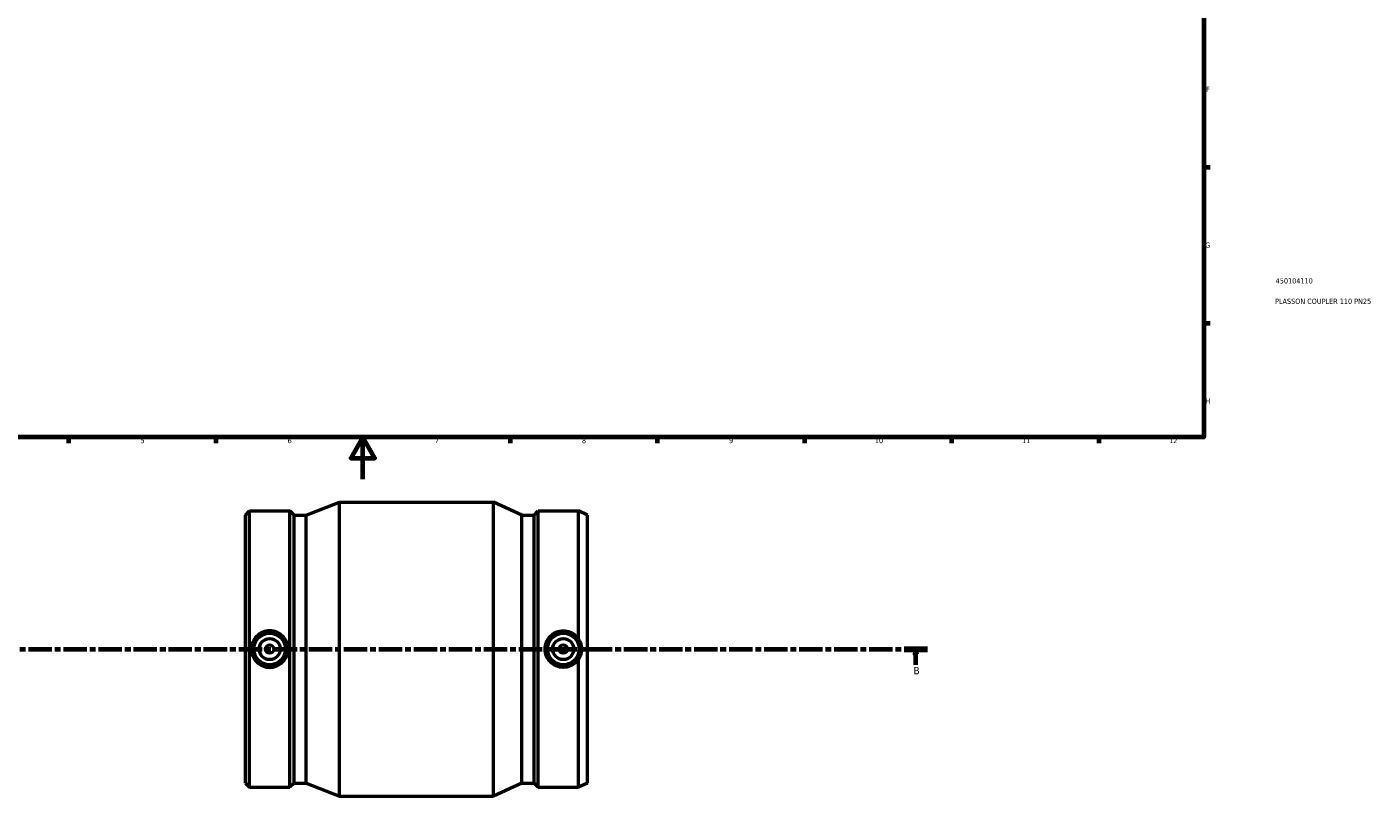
# Model space of a CAD drawing. Header units: millimetres. Extents: x -99 to 1108, y -151 to 1634.
# Tile 2 of 6: x 261 to 902, y -151 to 215. Entities that reach past the tile are written whole.
import ezdxf

# ---------------------------------------------------------------- set-up
doc = ezdxf.new("R2010")
doc.units = ezdxf.units.MM
doc.linetypes.add('CHAIN', pattern=[0.3543, 0.2362, -0.0295, 0.0591, -0.0295])
for name, color, linetype, lineweight in [('Border (ISO)', 7, 'Continuous', 70), ('Section Line (ISO)', 7, 'CHAIN', 70), ('Title (ISO)', 7, 'Continuous', 50), ('Visible (ISO)', 7, 'Continuous', 50)]:
    doc.layers.add(name, color=color, linetype=linetype, lineweight=lineweight)
doc.styles.add('Label Text (ISO)', font='tahoma.ttf')
doc.styles.add('Note Text (ISO)', font='tahoma.ttf')

# ---------------------------------------------------------------- blocks, each defined once
blk = doc.blocks.new('Borders Default Border')
at = {"layer": 'Border (ISO)'}
for p, q in [((821, 148.5), (823.9, 148.5)), ((821, 74.25), (823.9, 74.25)), ((280.33, 20), (280.33, 17.1)), ((350.42, 20), (350.42, 17.1)), ((490.58, 20), (490.58, 17.1)), ((560.67, 20), (560.67, 17.1)), ((630.75, 20), (630.75, 17.1)), ((700.83, 20), (700.83, 17.1)), ((770.92, 20), (770.92, 17.1))]:
    blk.add_line(p, q, dxfattribs=at)
at = {"layer": 'Border (ISO)', "flags": 128}
for points in [[(20, 20), (20, 574), (821, 574), (821, 20), (20, 20)], [(420.5, 0), (420.5, 20), (414.73, 10), (426.27, 10), (420.5, 20)]]:
    blk.add_lwpolyline(points, dxfattribs=at)
at = {"layer": 'Border (ISO)', "color": 232, "true_color": 0xca0064, "char_height": 2.5, "attachment_point": 7, "style": 'Note Text (ISO)'}
for s, insert in [('F', (822, 184.38)), ('G', (821.61, 110.08)), ('H', (821.74, 35.88)), ('5', (314.64, 17.05)), ('6', (384.66, 17.05)), ('7', (454.77, 17.1)), ('8', (524.81, 17.04)), ('9', (594.88, 17.05)), ('10', (664.29, 17.05)), ('11', (734.37, 17.1)), ('12', (804.46, 17.1))]:
    blk.add_mtext(s, dxfattribs=dict(at, insert=insert))
blk = doc.blocks.new('Title Blocks ISO')
at = {"layer": 'Title (ISO)', "color": 232, "true_color": 0xca0064, "style": 'Note Text (ISO)'}
for tag, p in [('PART_NUMBER_001', (34.16, 73.14)), ('DESCRIPTION_001', (33.84, 63.4))]:
    blk.add_attdef(tag, p, '', height=2.5, dxfattribs=at)
blk = doc.blocks.new('2dTransSection0')
at = {"layer": 'Section Line (ISO)', "linetype": 'CHAIN', "ltscale": 47.077396}
blk.add_line((244.61, -80.97), (689.36, -80.97), dxfattribs=at)
at = {"layer": 'Section Line (ISO)', "linetype": 'Continuous', "lineweight": 140}
for p, q in [((244.61, -80.97), (255.69, -80.97)), ((678.28, -80.97), (689.36, -80.97))]:
    blk.add_line(p, q, dxfattribs=at)
at = {"layer": 'Section Line (ISO)', "linetype": 'Continuous'}
for p, q in [((250.15, -80.97), (249.65, -83.47)), ((250.15, -83.47), (250.15, -80.97)), ((250.65, -83.47), (250.15, -80.97)), ((683.82, -80.97), (683.32, -83.47)), ((683.82, -83.47), (683.82, -80.97)), ((684.32, -83.47), (683.82, -80.97)), ((249.65, -83.47), (250.65, -83.47)), ((250.15, -88.43), (250.15, -83.47)), ((683.32, -83.47), (684.32, -83.47)), ((683.82, -88.43), (683.82, -83.47))]:
    blk.add_line(p, q, dxfattribs=at)
at = {"layer": 'Section Line (ISO)', "linetype": 'Continuous', "flags": 128}
for points in [[(250.65, -83.47), (250.15, -80.97), (249.65, -83.47), (250.65, -83.47)], [(684.32, -83.47), (683.82, -80.97), (683.32, -83.47), (684.32, -83.47)]]:
    blk.add_lwpolyline(points, dxfattribs=at)
at = {"layer": 'Section Line (ISO)'}
for points in [[(250.65, -83.47), (250.15, -80.97), (249.65, -83.47), (250.65, -83.47)], [(684.32, -83.47), (683.82, -80.97), (683.32, -83.47), (684.32, -83.47)]]:
    blk.add_solid(points, dxfattribs=at)
at = {"layer": 'Section Line (ISO)', "char_height": 3.5, "attachment_point": 7, "style": 'Label Text (ISO)'}
for insert in [(249.09, -92.97), (682.75, -92.97)]:
    blk.add_mtext('B', dxfattribs=dict(at, insert=insert))

msp = doc.modelspace()

# ---------------------------------------------------------------- linework, layer by layer
at = {"layer": 'Visible (ISO)'}
for p, q in [((393.531, -17.145), (409.356, -10.971)), ((409.356, -150.971), (409.356, -10.971)), ((409.356, -10.971), (482.706, -10.971)), ((482.706, -150.971), (482.706, -10.971)), ((496.193, -17.145), (482.706, -10.971)), ((364.531, -17.145), (366.505, -15.171)), ((364.531, -144.797), (364.531, -17.145)), ((366.505, -146.771), (366.505, -15.171)), ((366.505, -15.171), (385.757, -15.171)), ((385.757, -146.771), (385.757, -15.171)), ((387.731, -17.145), (385.757, -15.171)), ((387.731, -144.797), (387.731, -17.145)), ((387.731, -17.145), (393.531, -17.145)), ((393.531, -144.797), (393.531, -17.145)), ((496.193, -144.797), (496.193, -17.145)), ((496.193, -17.145), (501.993, -17.145)), ((501.993, -17.145), (503.967, -15.171)), ((501.993, -144.797), (501.993, -17.145)), ((503.967, -146.771), (503.967, -15.171)), ((503.967, -15.171), (523.219, -15.171)), ((523.219, -76.276), (523.219, -15.171)), ((527.531, -17.145), (523.219, -15.171)), ((527.531, -144.797), (527.531, -17.145)), ((523.219, -146.771), (523.219, -85.667)), ((364.531, -144.797), (366.505, -146.771)), ((366.505, -146.771), (385.757, -146.771)), ((387.731, -144.797), (385.757, -146.771)), ((387.731, -144.797), (393.531, -144.797)), ((393.531, -144.797), (409.356, -150.971)), ((496.193, -144.797), (482.706, -150.971)), ((496.193, -144.797), (501.993, -144.797)), ((501.993, -144.797), (503.967, -146.771)), ((503.967, -146.771), (523.219, -146.771)), ((527.531, -144.797), (523.219, -146.771)), ((409.356, -150.971), (482.706, -150.971))]:
    msp.add_line(p, q, dxfattribs=at)
for centre, radius in [((376.131, -80.971), 7.5), ((376.131, -80.971), 5), ((515.931, -80.971), 7.5), ((515.931, -80.971), 5), ((376.131, -80.971), 2), ((515.931, -80.971), 2)]:
    msp.add_circle(centre, radius, dxfattribs=at)
for points, knots in [([(376.131, -72.266), (377.223, -72.266), (378.386, -72.486), (380.522, -73.38), (381.495, -74.052), (383.028, -75.6), (383.691, -76.577), (384.57, -78.718), (384.786, -79.881), (384.786, -82.062), (384.57, -83.225), (383.691, -85.365), (383.028, -86.343), (381.495, -87.89), (380.522, -88.563), (378.386, -89.456), (377.223, -89.677), (375.039, -89.677), (373.876, -89.456), (371.74, -88.563), (370.767, -87.89), (369.235, -86.343), (368.572, -85.365), (367.693, -83.225), (367.476, -82.062), (367.476, -79.881), (367.693, -78.718), (368.572, -76.577), (369.235, -75.6), (370.767, -74.052), (371.74, -73.38), (373.876, -72.486), (375.039, -72.266), (376.131, -72.266)], [0, 0, 0, 0, 0.3276062, 0.3276062, 0.6552123, 0.6552123, 0.9823742, 0.9823742, 1.3095361, 1.3095361, 1.636698, 1.636698, 1.9638599, 1.9638599, 2.291466, 2.291466, 2.6190722, 2.6190722, 2.9466784, 2.9466784, 3.2742845, 3.2742845, 3.6014464, 3.6014464, 3.9286083, 3.9286083, 4.2557702, 4.2557702, 4.5829321, 4.5829321, 4.9105382, 4.9105382, 5.2381444, 5.2381444, 5.2381444, 5.2381444]), ([(523.219, -85.667), (522.879, -86.2), (522.485, -86.689), (521.295, -87.89), (520.322, -88.563), (518.186, -89.456), (517.023, -89.677), (515.931, -89.677), (514.839, -89.677), (513.676, -89.456), (511.54, -88.563), (510.567, -87.89), (509.035, -86.343), (508.372, -85.365), (507.493, -83.225), (507.276, -82.062), (507.276, -79.881), (507.493, -78.718), (508.372, -76.577), (509.035, -75.6), (510.567, -74.052), (511.54, -73.38), (513.676, -72.486), (514.839, -72.266), (517.023, -72.266), (518.186, -72.486), (520.322, -73.38), (521.295, -74.052), (522.485, -75.254), (522.879, -75.742), (523.219, -76.276)], [-0.836051, -0.836051, -0.836051, -0.836051, -0.6552123, -0.6552123, -0.3276062, -0.3276062, 0, 0, 0, 0.3276062, 0.3276062, 0.6552123, 0.6552123, 0.9823742, 0.9823742, 1.3095361, 1.3095361, 1.636698, 1.636698, 1.9638599, 1.9638599, 2.291466, 2.291466, 2.6190722, 2.6190722, 2.9466784, 2.9466784, 3.2742845, 3.2742845, 3.4551232, 3.4551232, 3.4551232, 3.4551232]), ([(523.219, -76.276), (523.547, -76.766), (523.831, -77.305), (524.448, -78.868), (524.643, -79.953), (524.643, -81.989), (524.448, -83.075), (523.831, -84.638), (523.547, -85.176), (523.219, -85.667)], [3.57856047, 3.57856047, 3.57856047, 3.57856047, 3.75117384, 3.75117384, 4.05663429, 4.05663429, 4.36209474, 4.36209474, 4.53470811, 4.53470811, 4.53470811, 4.53470811])]:
    msp.add_open_spline(points, degree=3, knots=knots, dxfattribs=at)

# ---------------------------------------------------------------- block references
msp.add_blockref('Borders Default Border', (0, 0))
msp.add_blockref('Title Blocks ISO', (821, 20)).add_auto_attribs({'PART_NUMBER_001': '450104110', 'DESCRIPTION_001': 'PLASSON COUPLER 110 PN25'})
at = {"layer": 'Section Line (ISO)'}
msp.add_blockref('2dTransSection0', (0, 0), dxfattribs=at)

doc.saveas('drawing.dxf')
